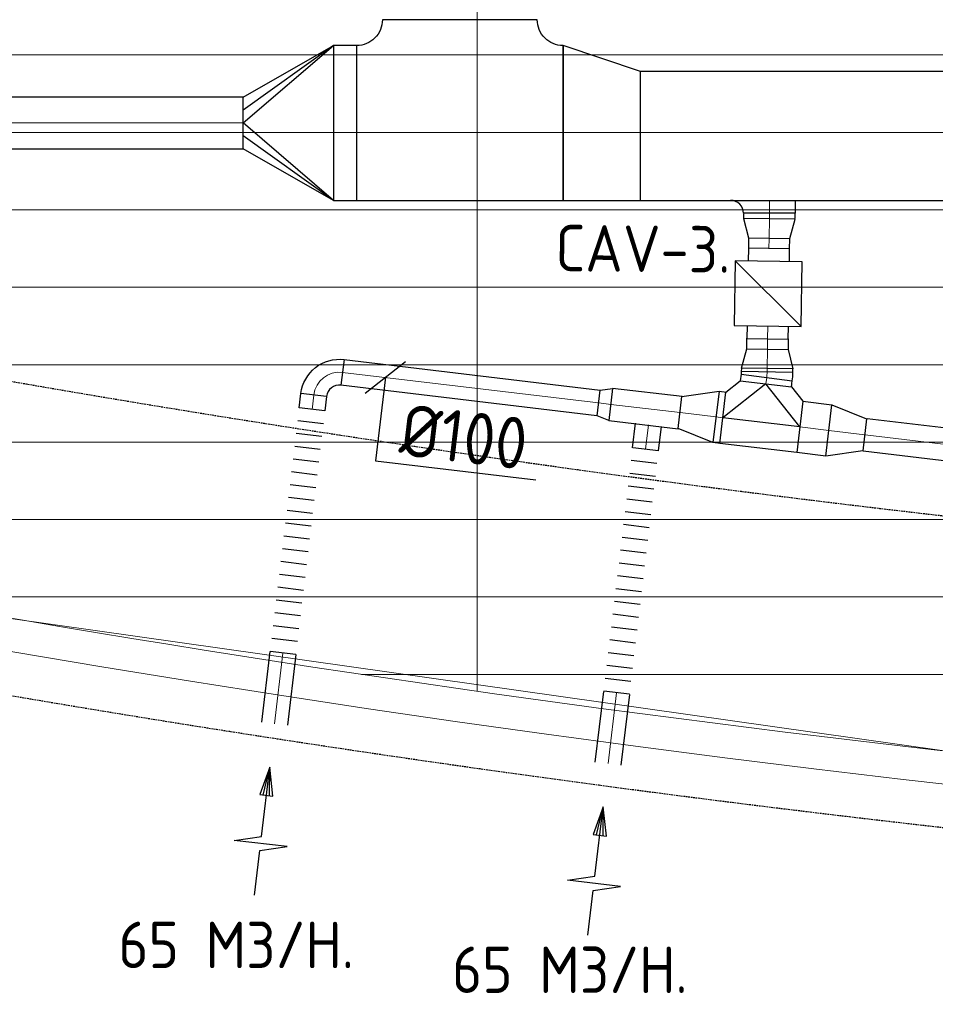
# Model space of a CAD drawing. Header units: millimetres. Extents: x -73785 to 23627, y 5976 to 52620.
# Tile 5 of 56: x -57060 to -53512, y 7168 to 10983. Entities that reach past the tile are written whole.
import ezdxf
from ezdxf.enums import TextEntityAlignment as Align

# ---------------------------------------------------------------- set-up
doc = ezdxf.new("R2010")
doc.units = ezdxf.units.MM
doc.linetypes.add('HIDDEN', pattern=[9.525, 6.35, -3.175])
for name, color, linetype in [('4plfd', 254, 'Continuous'), ('BALKEN', 7, 'Continuous'), ('WL570---_RETOUR', 100, 'Continuous'), ('WM570---_RETOUR', 2, 'Continuous')]:
    doc.layers.add(name, color=color, linetype=linetype)
for name, color, linetype, lineweight in [('WL570---_BESTAAND-HARTLIJN', 161, 'Continuous', 0), ('WL570---_BESTAAND-RETOUR', 140, 'Continuous', 0), ('WL570---_BESTAAND-TOEVOER', 180, 'Continuous', 0)]:
    doc.layers.add(name, color=color, linetype=linetype, lineweight=lineweight)
doc.styles.add('MAATVOERING', font='ISO')

# ---------------------------------------------------------------- blocks, each defined once
blk = doc.blocks.new('Groep-50')
at = {"color": 8, "linetype": 'Continuous', "lineweight": 13}
for p, q in [((-56654.9, 18699.1), (-56654.9, 7233.8)), ((-65620, 9699.1), (-28071.2, 9699.1)), ((-65620, 9399.1), (-28992, 9399.1)), ((-65366, 9099.1), (-29943.5, 9099.1)), ((-64290.1, 8799.1), (-31019.4, 8799.1)), ((-63133.8, 8499.1), (-32175.7, 8499.1)), ((-61877.5, 8199.1), (-33432, 8199.1)), ((-60492, 7899.1), (-34817.5, 7899.1)), ((-58929.6, 7599.1), (-36379.9, 7599.1)), ((-54854.9, 7003.9), (-58454.9, 7514.1)), ((-57102.8, 7299.1), (-38206.7, 7299.1))]:
    blk.add_line(p, q, dxfattribs=at)
at = {"color": 8, "linetype": 'Continuous', "lineweight": 13, "flags": 128}
for points in [[(-65620, 12924.8), (-65620, 9039.9, 0.175808), (-22004.9, 11828), (-22004.9, 19149)], [(-65620, 11902.1), (-65620, 9172.9, 0.07132), (-47654.9, 6597.2, 0.07132)]]:
    blk.add_lwpolyline(points, format="xyb", dxfattribs=at)
blk = doc.blocks.new('Block plafond 2e verd')
at = {"layer": '4plfd'}
blk.add_blockref('Groep-50', (73180, -19000), dxfattribs=at)
blk = doc.blocks.new('KARH')
for p, q in [((1, 0.5), (0, 0.5)), ((0, -0.5), (1, -0.5))]:
    blk.add_line(p, q)
at = {"invisible_edges": 15}
blk.add_3dface([(0, 0.5), (0, -0.5), (1, -0.5), (1, 0.5)], dxfattribs=at)
blk = doc.blocks.new('KARO')
for p, q in [((1, 0.5), (0, 0.5)), ((0, -0.5), (1, -0.5))]:
    blk.add_line(p, q)
at = {"invisible_edges": 15}
blk.add_3dface([(0, 0.5), (0, -0.5), (1, -0.5), (1, 0.5)], dxfattribs=at)
at = {"layer": 'WL570---_BESTAAND-HARTLIJN'}
blk.add_line((0, 0), (1, 0), dxfattribs=at)
blk = doc.blocks.new('OBO2000006H')
blk.add_lwpolyline([(100, -11.2, 0.026186), (98.4, 20.1), (-100.5, -0.8, -0.026186), (-100, -11.2)], format="xyb", close=True)
at = {"invisible_edges": 15}
for points in [[(-100.4, -1.9), (98.7, 16.7), (98.4, 20.1), (-100.5, -0.8)], [(-100.3, -3.1), (99, 13.2), (98.7, 16.7), (-100.4, -1.9)], [(-100.2, -4.3), (99.3, 9.7), (99, 13.2), (-100.3, -3.1)], [(-100.2, -5.4), (99.5, 6.2), (99.3, 9.7), (-100.2, -4.3)], [(-100.1, -6.6), (99.7, 2.7), (99.5, 6.2), (-100.2, -5.4)], [(-100.1, -7.7), (99.8, -0.8), (99.7, 2.7), (-100.1, -6.6)], [(-100, -8.9), (99.9, -4.3), (99.8, -0.8), (-100.1, -7.7)], [(-100, -10.1), (100, -7.7), (99.9, -4.3), (-100, -8.9)], [(-100, -11.2), (100, -11.2), (100, -7.7), (-100, -10.1)]]:
    blk.add_3dface(points, dxfattribs=at)
at = {"layer": 'WL570---_BESTAAND-HARTLIJN'}
blk.add_arc((-200, -11.2), 200, 0, 6, dxfattribs=at)
blk = doc.blocks.new('OA120000090A1')
blk.add_lwpolyline([(-150, 0), (100, 0), (100, 50), (-100, 50, -0.414214), (-150, 0, -0.414214)], format="xyb")
at = {"layer": 'WL570---_BESTAAND-HARTLIJN'}
blk.add_line((0, 0), (0, 50), dxfattribs=at)
blk = doc.blocks.new('OSV2001600740G')
blk.add_lwpolyline([(0, -100), (74.6, -80), (74.6, 80), (0, 100)], close=True)
at = {"layer": 'WL570---_BESTAAND-HARTLIJN'}
blk.add_line((0, 0), (74.6, 0), dxfattribs=at)
blk = doc.blocks.new('OTS20020020000H')
at = {"layer": 'WL570---_RETOUR'}
blk.add_line((-150, 0), (150, 0), dxfattribs=at)
blk.add_lwpolyline([(-150, -100), (150, -100), (150, 100), (100, 150), (-100, 150), (-150, 100)], close=True, dxfattribs=at)
blk.add_lwpolyline([(-150, 0), (0, 150), (150, 0)], dxfattribs=at)
blk = doc.blocks.new('VBX1601600016025000')
blk.add_lwpolyline([(50, -130), (300, -130), (300, 130), (50, 130)], close=True)
for points in [[(50, 80), (0, 80), (0, -80), (50, -80)], [(300, -80), (350, -80), (350, 80), (300, 80)]]:
    blk.add_lwpolyline(points)
at = {"layer": 'WL570---_BESTAAND-HARTLIJN'}
blk.add_line((300, 0), (350, 0), dxfattribs=at)
at = {"layer": 'WL570---_BESTAAND-TOEVOER'}
blk.add_line((50, -130), (300, 130), dxfattribs=at)
blk = doc.blocks.new('OBO10000090H')
blk.add_lwpolyline([(50, -100, 0.414214), (-100, 50), (-100, -50, -0.414214), (-50, -100)], format="xyb", close=True)
at = {"invisible_edges": 15}
for points in [[(-91.3, -50.8), (-74, 47.7), (-100, 50), (-100, -50)], [(-82.9, -53), (-48.7, 41), (-74, 47.7), (-91.3, -50.8)], [(-75, -56.7), (-25, 29.9), (-48.7, 41), (-82.9, -53)], [(-67.9, -61.7), (-3.6, 14.9), (-25, 29.9), (-75, -56.7)], [(-61.7, -67.9), (14.9, -3.6), (-3.6, 14.9), (-67.9, -61.7)], [(-56.7, -75), (29.9, -25), (14.9, -3.6), (-61.7, -67.9)], [(-53, -82.9), (41, -48.7), (29.9, -25), (-56.7, -75)], [(-50.8, -91.3), (47.7, -74), (41, -48.7), (-53, -82.9)], [(-50, -100), (50, -100), (47.7, -74), (-50.8, -91.3)]]:
    blk.add_3dface(points, dxfattribs=at)
at = {"layer": 'WL570---_BESTAAND-HARTLIJN'}
blk.add_arc((-100, -100), 100, 0, 90, dxfattribs=at)
blk = doc.blocks.new('MVLINE')
blk.add_line((35.4, -35.4), (-35.4, 35.4))
blk = doc.blocks.new('AFZPIJL')
for points in [[(0, -10), (0, -6.521), (-2.064, -5.967), (2.064, -5.967), (0, -5.414), (0, 0)], [(-0.258, -2.216), (0, 0)], [(0.258, -2.216), (0, 0)]]:
    blk.add_lwpolyline(points)
blk.add_lwpolyline([(0.517, -2.216), (-0.517, -2.216), (0, 0)], close=True)
blk = doc.blocks.new('FLLINE100')
blk.add_line((0, -50), (0, 50))
blk = doc.blocks.new('OEX10000100000')
at = {"rotation": 90}
for p in [(0, -50), (0, -100), (0, -150), (0, -200), (0, -250), (0, -300), (0, -350), (0, -400), (0, -450), (0, -500), (0, -550), (0, -600), (0, -650), (0, -700), (0, -750), (0, -800), (0, -850), (0, -900), (0, -950), (0, -1000)]:
    blk.add_blockref('FLLINE100', p, dxfattribs=at)
blk = doc.blocks.new('OSV20012501390G')
blk.add_lwpolyline([(0, -100), (140, -62.5), (140, 62.5), (0, 100)], close=True)
at = {"layer": 'WL570---_BESTAAND-HARTLIJN'}
blk.add_line((0, 0), (140, 0), dxfattribs=at)
blk = doc.blocks.new('OSV1251000460G')
blk.add_lwpolyline([(0, -62.5), (46.7, -50), (46.7, 50), (0, 62.5)], close=True)
at = {"layer": 'WL570---_BESTAAND-HARTLIJN'}
blk.add_line((0, 0), (46.7, 0), dxfattribs=at)
blk = doc.blocks.new('VTS60025060025060-0')
blk.add_lwpolyline([(-800, -300), (0, -300), (0, 300, -0.414214), (-100, 400), (-700, 400, -0.414214), (-800, 300)], format="xyb", close=True)
blk = doc.blocks.new('VV160025050025003000LG')
blk.add_lwpolyline([(0, -300), (300, -300), (300, 200), (0, 300)], close=True)
at = {"invisible_edges": 15}
blk.add_3dface([(0, -300), (300, -300), (300, 200), (0, 300)], dxfattribs=at)
blk = doc.blocks.new('VRO600250002003500H')
at = {"layer": 'WL570---_RETOUR'}
for p, q in [((0, 300), (350, 50)), ((0, -300), (350, -50))]:
    blk.add_line(p, q, dxfattribs=at)
blk.add_lwpolyline([(0, 300), (0, -300), (350, -100), (350, 100)], close=True, dxfattribs=at)
blk.add_lwpolyline([(0, -300), (0, -300), (350, 0), (0, 300)], dxfattribs=at)

msp = doc.modelspace()

# ---------------------------------------------------------------- linework, layer by layer
at = {"layer": 'BALKEN', "color": 2, "linetype": 'HIDDEN'}
for radius, start, end in [(63040.6, 247.031394, 292.968331), (64240.6, 246.320689, 293.67904)]:
    msp.add_arc((-46287.2, 71689.8), radius, start, end, dxfattribs=at)
at = {"layer": 'WM570---_RETOUR'}
msp.add_lwpolyline([(-55643.3, 9597.4), (-55681.9, 9273.9), (-55060.1, 9199.7)], dxfattribs=at)

# ---------------------------------------------------------------- block references
at = {"layer": 'WL570---_BESTAAND-RETOUR', "xscale": -1, "rotation": 353.1943336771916}
msp.add_blockref('OTS20020020000H', (-54186.4, 9422.9), dxfattribs=at)
at = {"layer": 'WL570---_RETOUR'}
for name in ['VTS60025060025060-0', 'VV160025050025003000LG']:
    msp.add_blockref(name, (-54954.7, 10582.9), dxfattribs=at)
at = {"layer": 'WL570---_RETOUR', "xscale": -1}
msp.add_blockref('VRO600250002003500H', (-55843.7, 10582.9), dxfattribs=at)
at = {"layer": 'WL570---_RETOUR'}
for name, p, xscale, yscale, zscale, rotation in [('KARH', (-55754.7, 10582.9), 89.0333687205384, 600, 250, 180), ('KARH', (-51016.9, 10532.9), 3638.033471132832, 500, 250, 180), ('KARO', (-54155.2, 10232.9), 21.29009270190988, 200, 200, 270.8142843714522), ('KARO', (-54156, 10137), 41.65426006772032, 160, 160, 269.1198987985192), ('KARO', (-54162.6, 9706.5), -41.65426006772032, 160, 160, 269.1198987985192), ('KARO', (-55809.4, 9616.6), -999.0447346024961, 100, 100, 173.1932373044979), ('KARO', (-54163.8, 9631.9), 13.15132623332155, 200, 200, 269.1198987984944), ('KARO', (-54167.7, 9579.8), 8.033562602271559, 200, 200, 263.1943336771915), ('KARO', (-54165.5, 9597), 25.36193447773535, 200, 200, 262.8828984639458), ('KARO', (-54770.1, 9492.6), 271.2217342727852, 125, 125, 353.1943336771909), ('KARO', (-54333.6, 9440.5), -28.82339029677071, 200, 200, 353.1943336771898), ('KARO', (-55927.3, 9473), -55.98824614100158, 100, 100, 263.1932373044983), ('KARO', (-54037.5, 9405.1), -113.3662558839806, 200, 200, 173.1943336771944), ('KARO', (-52254.5, 9192.4), 1540.570433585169, 125, 125, 173.1943336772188), ('KARO', (-54635.4, 9318.6), -95.46200842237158, 100, 100, 263.1932373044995), ('KARO', (-56040, 8529.1), -275.9456809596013, 100, 100, 83.19323730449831), ('KARO', (-54747.4, 8374.6), -275.9456809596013, 100, 100, 83.19323730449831), ('AFZPIJL', (-56091.5, 8087.3), -50.00000000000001, 50, 50, 353.1932373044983), ('AFZPIJL', (-54799, 7932.9), -50.00000000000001, 50, 50, 353.1932373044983)]:
    msp.add_blockref(name, p, dxfattribs=dict(at, xscale=xscale, yscale=yscale, zscale=zscale, rotation=rotation))
at = {"layer": 'WL570---_RETOUR', "xscale": 2648.941347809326, "yscale": 200, "zscale": 200}
msp.add_blockref('KARO', (-58842.6, 10582.9), dxfattribs=at)
at = {"layer": 'WL570---_RETOUR', "xscale": -1}
for name, p, rotation in [('OA120000090A1', (-54155.2, 10282.9), 180), ('OSV2001600740G', (-54163.8, 9631.9), 269.1198987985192), ('OBO10000090H', (-55908.7, 9628.5), 353.1932373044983), ('OSV1251000460G', (-54770.1, 9492.6), 353.1943336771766), ('OSV20012501390G', (-54362.2, 9443.9), 353.1943336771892), ('OEX10000100000', (-56045.8, 8480), 173.1932373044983), ('OSV20012501390G', (-53924.9, 9391.7), 173.1943336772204), ('OEX10000100000', (-54753.3, 8325.6), 173.1932373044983)]:
    msp.add_blockref(name, p, dxfattribs=dict(at, rotation=rotation))
at = {"layer": 'WL570---_RETOUR'}
for name, p, rotation in [('OSV2001600740G', (-54154.9, 10211.6), 269.1198987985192), ('VBX1601600016025000', (-54156.7, 10096.7), 269.1198987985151), ('OBO2000006H', (-54164.2, 9607.8), 352.8828984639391)]:
    msp.add_blockref(name, p, dxfattribs=dict(at, rotation=rotation))
at = {"layer": 'WM570---_RETOUR'}
msp.add_blockref('Block plafond 2e verd', (-71812.3, 20147.2), dxfattribs=at)
at = {"layer": 'WM570---_RETOUR', "xscale": -1.999999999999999, "yscale": 2, "zscale": 2, "rotation": 353.1932373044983}
msp.add_blockref('MVLINE', (-55643.3, 9597.4), dxfattribs=at)

# ---------------------------------------------------------------- texts
at = {"layer": 'WM570---_RETOUR', "style": 'MAATVOERING'}
msp.add_text('CAV-3.', height=180, rotation=359.4941, dxfattribs=at).set_placement((-54985.2, 10008.7))
msp.add_text('%%c100', height=200, rotation=353.1954, dxfattribs=at).set_placement((-55106.5, 9238.1), align=Align.RIGHT)
for p in [(-56678.1, 7308.2), (-55385.1, 7211.9)]:
    msp.add_text('65 M3/H.', height=180, dxfattribs=at).set_placement(p)

doc.saveas('drawing.dxf')
